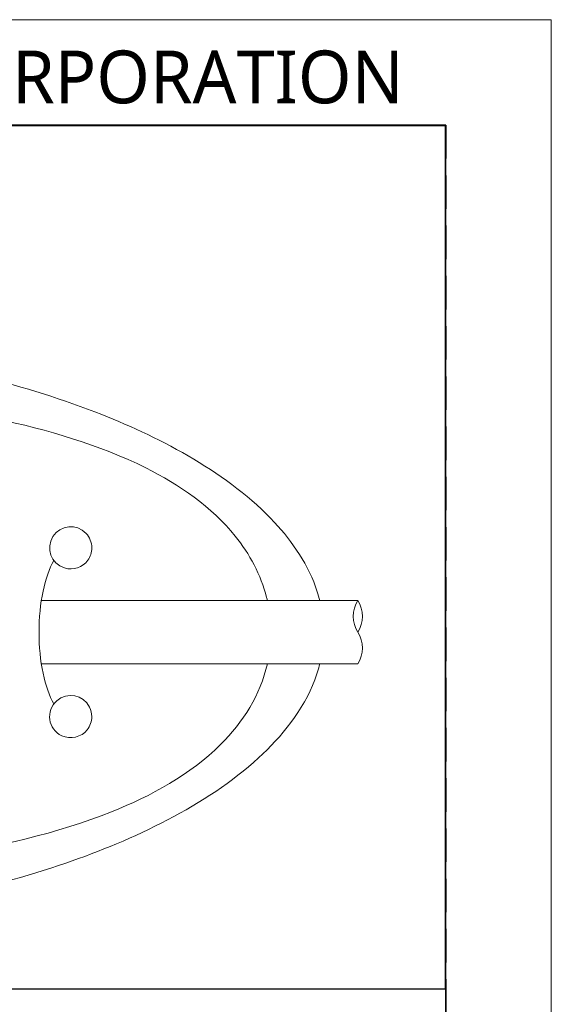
# Model space of a CAD drawing. Header units: millimetres. Extents: x -201 to 202, y 143 to 428.
# Tile 7 of 7: x 176 to 202, y 381 to 428. Entities that reach past the tile are written whole.
import ezdxf

# ---------------------------------------------------------------- set-up
doc = ezdxf.new("R2010")
doc.units = ezdxf.units.MM
doc.header["$LTSCALE"] = 0.25
doc.linetypes.add('HIDDEN', pattern=[9.525, 6.35, -3.175])
doc.layers.add('CABLE 3P', color=7, linetype='Continuous', lineweight=20)
doc.layers.add('CABLE TAG (BLUE)', color=7, linetype='Continuous', lineweight=20)
doc.layers.add('EMPTY LINE', color=252, linetype='Continuous', lineweight=0, plot=False)
doc.layers.add('FORM', color=7, linetype='Continuous')
doc.styles.add('VST_ﾒｲﾘｵ', font='meiryo.ttc', dxfattribs={"height": 2.5})

msp = doc.modelspace()

# ---------------------------------------------------------------- linework, layer by layer
at = {"layer": 'CABLE 3P', "color": 0}
for p, q in [((177.313, 400.214), (192.322, 400.214)), ((177.313, 397.214), (192.322, 397.214))]:
    msp.add_line(p, q, dxfattribs=at)
at = {"layer": 'CABLE 3P'}
for centre, start, end in [((193.522, 399.464), 147.9946, 212.0054), ((191.122, 399.464), 327.9946, 32.0054), ((191.122, 397.964), 327.9946, 32.0054)]:
    msp.add_arc(centre, 1.415, start, end, dxfattribs=at)
at = {"layer": 'CABLE TAG (BLUE)'}
msp.add_ellipse((178.703, 398.716), major_axis=(0, 4), ratio=0.375, start_param=0.558657, end_param=2.583624, dxfattribs=at)
for points, knots in [([(158.204, 412.716), (161.718, 412.717), (165.224, 412.475), (172.572, 411.397), (176.565, 410.459), (183.021, 407.906), (186.229, 406.229), (189.213, 403.018), (190.085, 401.754), (190.484, 400.356), (190.519, 400.214)], [0, 0, 0, 0, 1.588317, 1.588317, 3.377298, 3.377298, 4.781097, 4.781097, 5.327238, 5.388466, 5.388466, 5.388466, 5.388466]), ([(188.035, 400.214), (188.023, 400.264), (187.75, 401.391), (187.183, 402.431), (185.396, 404.653), (183.84, 405.718), (180.064, 407.602), (177.585, 408.319), (171.45, 409.623), (167.349, 410.027), (158.701, 410.447), (153.44, 410.367), (145.445, 409.616), (142.191, 409.143), (137.045, 407.775), (134.901, 407.007), (131.408, 404.933), (129.948, 403.662), (128.741, 401.42), (128.516, 400.826), (128.375, 400.214)], [0.010352, 0.010352, 0.010352, 0.010352, 0.011411, 0.0342329, 0.0342329, 0.0720131, 0.0720131, 0.124913, 0.124913, 0.2056756, 0.2056756, 0.3094605, 0.3094605, 0.3765415, 0.3765415, 0.4235639, 0.4235639, 0.4645895, 0.4645895, 0.4783476, 0.4783476, 0.4783476, 0.4783476]), ([(179.704, 402.715), (179.704, 402.966), (179.607, 403.214), (178.984, 403.879), (178.211, 403.803), (177.509, 402.698), (177.773, 401.955), (178.813, 401.635), (179.506, 401.874), (179.704, 402.505), (179.704, 402.715)], [0, 0, 0, 0, 0.402705, 0.402705, 1.451973, 1.451973, 2.505348, 2.505348, 3.172014, 3.505348, 3.505348, 3.505348, 3.505348]), ([(128.375, 397.214), (128.808, 395.325), (130.02, 393.766), (133.112, 391.301), (135.12, 390.383), (139.967, 388.739), (143.213, 388.146), (150.725, 387.222), (155.469, 387.036), (164.01, 387.166), (168.391, 387.451), (175.188, 388.53), (178.057, 389.171), (182.493, 390.939), (184.389, 391.972), (186.884, 394.458), (187.697, 395.75), (188.034, 397.214)], [0.5003303, 0.5003303, 0.5003303, 0.5003303, 0.5430809, 0.5430809, 0.5889376, 0.5889376, 0.6581862, 0.6581862, 0.7576155, 0.7576155, 0.8481387, 0.8481387, 0.9106062, 0.9106062, 0.9551761, 0.9551761, 0.988895, 0.988895, 0.988895, 0.988895]), ([(190.52, 397.214), (190.457, 396.961), (189.921, 395.237), (188.688, 393.741), (185.127, 390.479), (181.63, 388.856), (174.701, 386.475), (170.614, 385.653), (163.813, 384.869), (161.01, 384.712), (158.204, 384.713)], [5.812315, 5.812315, 5.812315, 5.812315, 5.921441, 6.563706, 6.563706, 8.053361, 8.053361, 9.834506, 9.834506, 11.069535, 11.069535, 11.069535, 11.069535]), ([(179.704, 394.715), (179.704, 394.869), (179.669, 395.022), (179.305, 395.75), (178.536, 395.899), (177.503, 394.99), (177.626, 394.117), (178.694, 393.615), (179.47, 393.805), (179.704, 394.487), (179.704, 394.715)], [0, 0, 0, 0, 0.225688, 0.225688, 1.181204, 1.181204, 2.231792, 2.231792, 2.898459, 3.231792, 3.231792, 3.231792, 3.231792])]:
    msp.add_open_spline(points, degree=3, knots=knots, dxfattribs=at)
at = {"layer": 'EMPTY LINE'}
for p, q in [((201.5, 427.75), (-201.5, 427.75)), ((201.5, 142.75), (201.5, 427.75))]:
    msp.add_line(p, q, dxfattribs=at)
at = {"layer": 'FORM', "linetype": 'HIDDEN'}
msp.add_lwpolyline([(-196.5, 422.75), (196.5, 422.75), (196.5, 147.75), (-196.5, 147.75)], close=True, dxfattribs=at)
at = {"layer": 'FORM'}
for points in [[(-196.5, 422.75), (-196.5, 147.75), (-78.5, 147.75), (-78.5, 159.75), (16.5, 159.75), (16.5, 177.25), (196.5, 177.25), (196.5, 422.75), (-196.5, 422.75)], [(196.478, 422.716), (119.391, 422.716), (119.391, 381.809), (196.478, 381.809)]]:
    msp.add_lwpolyline(points, close=True, dxfattribs=at)

# ---------------------------------------------------------------- texts
at = {"layer": 'FORM', "insert": (194.5, 423.75), "char_height": 2.5, "attachment_point": 9, "style": 'VST_ﾒｲﾘｵ'}
msp.add_mtext('{\\fMeiryo|b0|i0|c128|p50;VS TECHNOLOGY CORPORATION}', dxfattribs=at)

doc.saveas('drawing.dxf')
